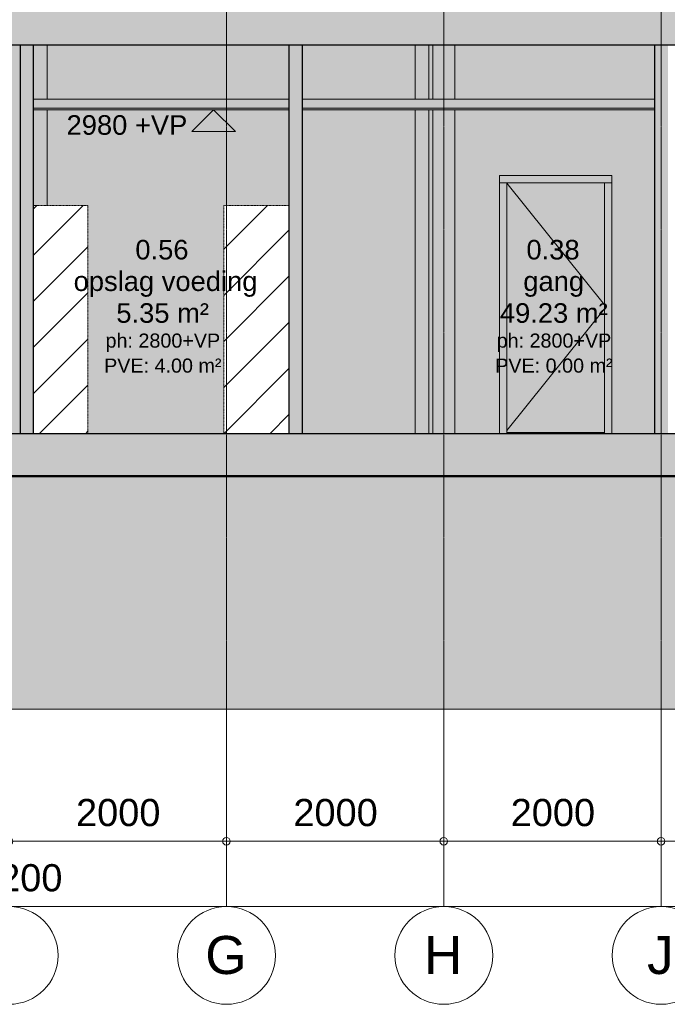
# Model space of a CAD drawing. Header units: millimetres. Extents: x -85630 to 257083, y -5697 to 14715.
# Tile 33 of 93: x 28551 to 34511, y -5250 to 3810. Entities that reach past the tile are written whole.
import ezdxf

# ---------------------------------------------------------------- set-up
doc = ezdxf.new("R2010")
doc.units = ezdxf.units.MM
for name, pattern in [('HAZ_hartlijn', [8, 5, -1, 1, -1]), ('Hidden', [7.14375, 4.7625, -2.38125]), ('THO_hhidden', [2.5, 1.5, -1]), ('THO_stramienlijn', [20, 17, -1.5, 0, -1.5])]:
    doc.linetypes.add(name, pattern=pattern)
for name, color, linetype, lineweight in [('A-ANNO-DIMS', 7, 'Continuous', 13), ('A-ANNO-DIMS-100', 7, 'Continuous', 13), ('A-AREA-IDEN', 7, 'Continuous', 13), ('A-CLNG', 7, 'Continuous', 13), ('A-CLNG-PATT', 7, 'Continuous', 13), ('A-DETL-GENF', 7, 'Continuous', 13), ('A-DOOR', 7, 'Continuous', 13), ('A-FLOR', 7, 'Continuous', 18), ('A-FLOR-LEVL', 7, 'Continuous', 13), ('A-GENM', 7, 'Continuous', 13), ('A-WALL-PATT', 7, 'Continuous', 25), ('C-TOPO', 7, 'Continuous', 13), ('C-TOPO-PATT', 7, 'Continuous', 50), ('G-ANNO-DIMS', 7, 'Continuous', 13), ('I-WALL', 7, 'Continuous', 18), ('S-COLS', 7, 'Continuous', 13), ('S-GRID', 7, 'Continuous', 13), ('S-GRID-IDEN', 7, 'Continuous', 13)]:
    doc.layers.add(name, color=color, linetype=linetype, lineweight=lineweight)
doc.styles.add('Arial', font='arial.ttf', dxfattribs={"height": 250})
doc.styles.add('Arial_1', font='arial.ttf', dxfattribs={"height": 180})
doc.styles.add('Arial_2', font='arial.ttf', dxfattribs={"height": 350})
doc.styles.add('Arial_3', font='arial.ttf', dxfattribs={"height": 130})
doc.dimstyles.new('THO_25_-_transparant', dxfattribs={"dimscale": 304.8, "dimtxt": 0.836827, "dimasz": 0.229659, "dimexe": 0.459318, "dimexo": 0.0625, "dimgap": 0.213255, "dimtad": 1, "dimdec": 3, "dimlfac": 304.8, "dimrnd": 0.001, "dimdsep": 46, "dimtxsty": 'Arial', "dimblk1": 'DOTBLANK', "dimblk2": 'DOTBLANK', "dimsah": 1, "dimcen": 0.09, "dimdle": 0.229659, "dimazin": 0, "dimtfac": 1, "dimtdec": 4, "dimtix": 1, "dimtmove": 0, "dimatfit": 3, "dimfxl": 0.001507, "dimfxlon": 1, "dimtvp": 1, "dimtolj": 1, "dimtzin": 0, "dimarcsym": 2})
pattern_1 = [(45, (13806.53, -500), (-212.132, 212.132), [])]

# ---------------------------------------------------------------- blocks, each defined once
blk = doc.blocks.new('NLRS_32_DO_WB_binnen deurkozijn hout_gen_tho - 930x2315 enkel_ rechtsdraaiend-1905092-02 doorsnede BB _plotview_')
at = {"layer": 'A-DOOR', "true_color": 0x7f7f7f}
blk.add_hatch(color=8, dxfattribs=at).paths.add_polyline_path([(29349.9, 0), (29579.5, 0), (29579.5, 10), (28679.5, 10), (28679.5, 0)])
blk = doc.blocks.new('NLRS_32_DO_WPB_binnen deurkozijn hout_gen_tho - enkele deur_ rechtsdraaiend-1905093-02 doorsnede BB _plotview_')
at = {"layer": 'A-DOOR', "true_color": 0xfafafa}
for points in [[(28612.5, 2310), (29646.5, 2310), (29646.5, 2377), (28612.5, 2377)], [(28612.5, 0), (28679.5, 0), (28679.5, 2310), (28612.5, 2310), (28612.5, 68.5)], [(29646.5, 0), (29646.5, 2310), (29579.5, 2310), (29579.5, 0)]]:
    blk.add_hatch(color=7, dxfattribs=at).paths.add_polyline_path(points)
at = {"layer": 'A-DOOR'}
for p, q in [((29646.5, 2310), (28612.5, 2310)), ((28679.5, 2310), (28612.5, 2310)), ((28679.5, 2310), (28679.5, 0)), ((29579.5, 0), (29579.5, 2310)), ((29646.5, 2310), (29579.5, 2310))]:
    blk.add_line(p, q, dxfattribs=at)
blk = doc.blocks.new('NLRS_32_DO_UN_deur_gen_tho - dichte deur_ rechtsdraaiend-1905095-02 doorsnede BB _plotview_')
at = {"layer": 'A-GENM', "true_color": 0xfafafa}
blk.add_hatch(color=7, dxfattribs=at).paths.add_polyline_path([(29349.9, 10), (29579.5, 10), (29579.5, 2310), (28679.5, 2310), (28679.5, 10)])
at = {"layer": 'A-GENM'}
for p, q in [((28679.5, 2306.3), (29579.5, 1186.2)), ((28679.5, 2306.3), (29579.5, 1186.2)), ((29579.5, 1148.8), (28679.5, 28.7)), ((29579.5, 1148.8), (28679.5, 28.7)), ((28679.5, 10), (29579.5, 10))]:
    blk.add_line(p, q, dxfattribs=at)
blk = doc.blocks.new('NLRS_28_SCO_UN_koker_gen_bcb - K200_200_12_5-V63-02 doorsnede BB _plotview_')
at = {"layer": 'S-COLS', "linetype": 'Hidden', "true_color": 0x7186a5}
h = blk.add_hatch(color=252, dxfattribs=at)
h.paths.add_polyline_path([(28177.9, 0), (28200, 0), (28200, 2980), (28000, 2980), (28000, 0)])
h.paths.add_polyline_path([(28200, 3080), (28200, 3580), (28000, 3580), (28000, 3080), (28177.9, 3080)])
at = {"layer": 'S-COLS'}
for p, q in [((28000, 3580), (28000, 3080)), ((28200, 3080), (28200, 3580)), ((28000, 2980), (28000, 0)), ((28200, 0), (28200, 2980))]:
    blk.add_line(p, q, dxfattribs=at)
blk = doc.blocks.new('NLRS_33_GM_WPB_vloeropening schacht rechthoek_gen_tho - 125x125-2338696-02 doorsnede BB _plotview_')
at = {"layer": 'A-GENM', "true_color": 0xc8fac8}
h = blk.add_hatch(color=254, dxfattribs=at)
h.paths.add_polyline_path([(27884.9, 0), (27962.5, 0), (27962.5, 2980), (27837.5, 2980), (27837.5, 0)])
h.paths.add_polyline_path([(27837.5, 3080), (27962.5, 3080), (27962.5, 3580), (27837.5, 3580), (27837.5, 3395.6)])
h.paths.add_polyline_path([(27884.9, 3990), (27962.5, 3990), (27962.5, 5160), (27840, 5160), (27840, 4977), (27902.5, 4977), (27902.5, 4558), (27840, 4558), (27840, 3990)])
h.paths.add_polyline_path([(27840, 5190), (27962.5, 5190), (27962.5, 6790), (27837.5, 6790), (27837.5, 5740), (27840, 5740), (27840, 5613.7)])
h.paths.add_polyline_path([(27962.5, 6890), (27962.5, 7800), (27837.5, 7800), (27837.5, 6890)])
at = {"layer": 'A-GENM'}
for p, q in [((27837.5, 7800), (27837.5, 6890)), ((27962.5, 6890), (27962.5, 7800)), ((27837.5, 6790), (27837.5, 5740)), ((27962.5, 5190), (27962.5, 6790)), ((27962.5, 3990), (27962.5, 5160)), ((27837.5, 3580), (27837.5, 3080)), ((27962.5, 3080), (27962.5, 3580)), ((27837.5, 2980), (27837.5, 0)), ((27962.5, 0), (27962.5, 2980))]:
    blk.add_line(p, q, dxfattribs=at)
blk = doc.blocks.new('NLRS_33_GM_WPB_vloeropening schacht rechthoek_gen_tho - 125x125-V82-02 doorsnede BB _plotview_')
at = {"layer": 'A-GENM', "true_color": 0xc8fac8}
h = blk.add_hatch(color=254, dxfattribs=at)
h.paths.add_polyline_path([(24369, 2100), (24450, 2100), (24450, 2980), (24325, 2979.7), (24325, 2100)])
h.paths.add_polyline_path([(24450, 3080), (24450, 3580), (24325, 3580), (24325, 3080), (24369, 3080)])
at = {"layer": 'A-GENM'}
for p, q in [((24450, 3080), (24450, 3580)), ((24450, 2100), (24450, 2980))]:
    blk.add_line(p, q, dxfattribs=at)
blk = doc.blocks.new('NLRS_01_GM_WPB_dummy placeholder_gen_tho - kast 600x600x2100-1975651-02 doorsnede BB _plotview_')
at = {"layer": 'A-GENM', "true_color": 0x808080}
h = blk.add_hatch(dxfattribs=at)
h.set_pattern_fill('FP_10', color=8, style=0, pattern_type=2)
h.set_pattern_definition(pattern_1)
h.paths.add_polyline_path([(26419.9, 0), (26675, 0), (26675, 2100), (26075, 2100), (26075, 0)])
at = {"layer": 'A-GENM', "linetype": 'THO_hhidden'}
for p, q in [((26675, 2100), (26075, 2100)), ((26075, 2100), (26075, 0)), ((26675, 0), (26675, 2100)), ((26075, 0), (26675, 0))]:
    blk.add_line(p, q, dxfattribs=at)
blk = doc.blocks.new('NLRS_01_GM_WPB_dummy placeholder_gen_tho - kast 600x500x2100-2177377-02 doorsnede BB _plotview_')
at = {"layer": 'A-GENM', "true_color": 0x808080}
h = blk.add_hatch(dxfattribs=at)
h.set_pattern_fill('FP_10', color=8, style=0, pattern_type=2)
h.set_pattern_definition(pattern_1)
h.paths.add_polyline_path([(24325, 0), (24825, 0), (24825, 2100), (24325, 2100), (24325, 68.5)])
at = {"layer": 'A-GENM', "linetype": 'THO_hhidden'}
for p, q in [((24825, 2100), (24325, 2100)), ((24325, 2100), (24325, 0)), ((24825, 0), (24825, 2100)), ((24325, 0), (24825, 0))]:
    blk.add_line(p, q, dxfattribs=at)
blk = doc.blocks.new('NLRS_28_SCO_UN_koker_gen_bcb - K200_200_12_5-V85-02 doorsnede BB _plotview_')
at = {"layer": 'S-COLS', "linetype": 'Hidden', "true_color": 0x7186a5}
blk.add_hatch(color=252, dxfattribs=at).paths.add_polyline_path([(24002.7, 0), (24200, 0), (24200, 3580), (24000, 3580), (24000, 0)])
at = {"layer": 'S-COLS'}
blk.add_line((24000, 3580), (24000, 0), dxfattribs=at)
blk = doc.blocks.new('NLRS_01_DI_UN_afbreeklijn_gen_tho - afbreeklijn-2412068-02 doorsnede BB _plotview_')
at = {"layer": 'A-DETL-GENF', "linetype": 'HAZ_hartlijn', "lineweight": 18}
blk.add_line((42050, -2533), (4950, -2533), dxfattribs=at)
blk = doc.blocks.new('DIMBLOCK20-02 doorsnede BB _plotview_')
at = {"layer": 'A-ANNO-DIMS-100'}
for p, q in [((14353.9, -4350), (14353.9, -4210)), ((42553.9, -4350), (42553.9, -4210)), ((42623.9, -4350), (14283.9, -4350)), ((14353.9, -4350), (14353.9, -4490)), ((42553.9, -4350), (42553.9, -4490))]:
    blk.add_line(p, q, dxfattribs=at)
for centre in [(14353.9, -4350), (42553.9, -4350)]:
    blk.add_circle(centre, 35, dxfattribs=at)
at = {"layer": 'A-ANNO-DIMS-100', "color": 0, "insert": (27973.2, -3960.4), "char_height": 250, "width": 1153.678, "attachment_point": 1, "line_spacing_factor": 0.941778, "style": 'Arial'}
blk.add_mtext('28200', dxfattribs=at)
blk = doc.blocks.new('_DotBlank')
at = {"color": 0, "linetype": 'ByBlock', "lineweight": -2}
blk.add_line((-0.5, 0), (-1, 0), dxfattribs=at)
blk.add_circle((0, 0), 0.5, dxfattribs=at)
blk = doc.blocks.new('DIMBLOCK22-02 doorsnede BB _plotview_')
at = {"layer": 'A-ANNO-DIMS-100'}
for p, q in [((34453.9, -3750), (34453.9, -3610)), ((41053.9, -3750), (41053.9, -3610)), ((41053.9, -3750), (34453.9, -3750)), ((34453.9, -3750), (34453.9, -3890)), ((41053.9, -3750), (41053.9, -3890))]:
    blk.add_line(p, q, dxfattribs=at)
for centre in [(34453.9, -3750), (41053.9, -3750)]:
    blk.add_circle(centre, 35, dxfattribs=at)
at = {"layer": 'A-ANNO-DIMS-100', "color": 0, "insert": (37369.3, -3360.4), "char_height": 250, "width": 922.942, "attachment_point": 1, "line_spacing_factor": 0.941778, "style": 'Arial'}
blk.add_mtext('6600', dxfattribs=at)
blk = doc.blocks.new('DIMBLOCK23-02 doorsnede BB _plotview_')
at = {"layer": 'A-ANNO-DIMS-100'}
for p, q in [((32453.9, -3750), (32453.9, -3610)), ((34453.9, -3750), (34453.9, -3610)), ((34453.9, -3750), (32453.9, -3750)), ((32453.9, -3750), (32453.9, -3890)), ((34453.9, -3750), (34453.9, -3890))]:
    blk.add_line(p, q, dxfattribs=at)
for centre in [(32453.9, -3750), (34453.9, -3750)]:
    blk.add_circle(centre, 35, dxfattribs=at)
at = {"layer": 'A-ANNO-DIMS-100', "color": 0, "insert": (33069.3, -3360.4), "char_height": 250, "width": 922.942, "attachment_point": 1, "line_spacing_factor": 0.941778, "style": 'Arial'}
blk.add_mtext('2000', dxfattribs=at)
blk = doc.blocks.new('DIMBLOCK24-02 doorsnede BB _plotview_')
at = {"layer": 'A-ANNO-DIMS-100'}
for p, q in [((30453.9, -3750), (30453.9, -3610)), ((32453.9, -3750), (32453.9, -3610)), ((32453.9, -3750), (30453.9, -3750)), ((30453.9, -3750), (30453.9, -3890)), ((32453.9, -3750), (32453.9, -3890))]:
    blk.add_line(p, q, dxfattribs=at)
for centre in [(30453.9, -3750), (32453.9, -3750)]:
    blk.add_circle(centre, 35, dxfattribs=at)
at = {"layer": 'A-ANNO-DIMS-100', "color": 0, "insert": (31069.3, -3360.4), "char_height": 250, "width": 922.942, "attachment_point": 1, "line_spacing_factor": 0.941778, "style": 'Arial'}
blk.add_mtext('2000', dxfattribs=at)
blk = doc.blocks.new('DIMBLOCK25-02 doorsnede BB _plotview_')
at = {"layer": 'A-ANNO-DIMS-100'}
for p, q in [((28453.9, -3750), (28453.9, -3610)), ((30453.9, -3750), (30453.9, -3610)), ((30453.9, -3750), (28453.9, -3750)), ((28453.9, -3750), (28453.9, -3890)), ((30453.9, -3750), (30453.9, -3890))]:
    blk.add_line(p, q, dxfattribs=at)
for centre in [(28453.9, -3750), (30453.9, -3750)]:
    blk.add_circle(centre, 35, dxfattribs=at)
at = {"layer": 'A-ANNO-DIMS-100', "color": 0, "insert": (29069.3, -3360.4), "char_height": 250, "width": 922.942, "attachment_point": 1, "line_spacing_factor": 0.941778, "style": 'Arial'}
blk.add_mtext('2000', dxfattribs=at)
blk = doc.blocks.new('Grid - Stramienbol 9_0mm-3500-02 doorsnede BB _plotview_')
at = {"layer": 'S-GRID-IDEN'}
blk.add_circle((10000, -4800), 450, dxfattribs=at)
blk = doc.blocks.new('Spot Elevations - arrow below 13mm-1358115-02 doorsnede BB _plotview_')
at = {"layer": 'G-ANNO-DIMS'}
for p, q in [((34426.2, 2780), (34626.2, 2980)), ((34426.2, 2980), (34826.2, 2980)), ((34626.2, 2980), (34826.2, 2780)), ((34826.2, 2780), (34426.2, 2780))]:
    blk.add_line(p, q, dxfattribs=at)

msp = doc.modelspace()

# ---------------------------------------------------------------- hatches: boundary and pattern name
at = {"layer": 'A-CLNG', "true_color": 0xebebeb}
for points in [[(31028.9030973, 2980), (31028.9030973, 2995), (28678.9030973, 2995), (28678.9030973, 2980), (30773.8345696, 2980)], [(34391.4030973, 2980), (34391.4030973, 2995), (31153.9030973, 2995), (31153.9030973, 2980), (34289.7943053, 2980)]]:
    msp.add_hatch(color=7, dxfattribs=at).paths.add_polyline_path(points)
at = {"layer": 'A-CLNG-PATT', "true_color": 0xc8ffff}
for points in [[(31028.9030973, 2995), (31028.9030973, 3080), (28678.9030973, 3080), (28678.9030973, 2995), (30773.8345696, 2995)], [(34391.4030973, 2995), (34391.4030973, 3080), (31153.9030973, 3080), (31153.9030973, 2995), (34289.7943053, 2995)]]:
    msp.add_hatch(color=7, dxfattribs=at).paths.add_polyline_path(points)
at = {"layer": 'A-FLOR', "true_color": 0x7f7f7f}
for points in [[(30187.8412804, 3580), (43903.9029072, 3580), (43903.9029072, 3990), (13003.9029072, 3990), (13003.9029072, 3580), (29601.8479911, 3580)], [(42553.9029072, -390), (42553.9029072, 0), (14353.9030366, 0), (14353.9030366, -390), (42493.7003553, -390)]]:
    msp.add_hatch(color=8, dxfattribs=at).paths.add_polyline_path(points)
at = {"layer": 'A-WALL-PATT', "true_color": 0xf0f0f0}
h = msp.add_hatch(color=7, dxfattribs=at)
h.paths.add_polyline_path([(24678.9030973, 0), (25403.9030366, 0), (25403.9030366, 900), (25753.9030366, 900), (25753.9030366, 2980), (24678.9030973, 2980), (24678.9030973, 68.4508577)])
h.paths.add_polyline_path([(32191.4031581, 0), (32191.4031581, 2980), (31153.9030973, 2980), (31153.9030973, 0), (31945.8211482, 0)])
h.paths.add_polyline_path([(30428.9030973, 0), (30428.9030973, 2100), (31028.9030973, 2100), (31028.9030973, 2980), (28803.9030973, 2980), (28803.9030973, 2100), (29178.9030973, 2100), (29178.9030973, 0), (30187.8412804, 0)])
h.paths.add_polyline_path([(32316.4031581, 0), (32353.9031581, 0), (32353.9031581, 2980), (32316.4031581, 2980), (32316.4031581, 68.4508577)])
h.paths.add_polyline_path([(25878.9030366, 2799.9986386), (28353.9031581, 2800), (28353.9031581, 3580), (25878.9030973, 3580), (25878.9030973, 3395.5917462)])
h.paths.add_polyline_path([(29601.8479911, 3080), (31028.9030973, 3080), (31028.9030973, 3580), (28803.9030973, 3580), (28803.9030973, 3080), (29015.8547018, 3080)])
h.paths.add_polyline_path([(24678.9030973, 3080), (25753.9030366, 3080), (25753.9030366, 3580), (24678.9030973, 3580), (24678.9030973, 3395.5917462)])
h.paths.add_polyline_path([(32316.4031581, 3080), (32353.9031581, 3080), (32353.9031581, 3580), (32316.4031581, 3580), (32316.4031581, 3395.5917462)])
h.paths.add_polyline_path([(31359.8278589, 3080), (32191.4031581, 3080), (32191.4031581, 3580), (31153.9030973, 3580), (31153.9030973, 3080)])
h.paths.add_polyline_path([(29419.1531581, 3990), (31078.9143832, 3990), (31078.9143832, 4005), (31066.4143832, 4005), (31066.4143832, 5975), (31078.9143832, 5975), (31078.9143832, 6040), (32093.9143832, 6040), (32093.9143832, 5740), (32191.4031581, 5740), (32191.4031581, 6790), (29391.6531581, 6790), (29391.6531581, 6040), (29406.6531581, 6040), (29406.6531581, 5975), (29419.1531581, 5975), (29419.1531581, 4005), (29406.6531581, 4005), (29406.6531581, 3990)])
h.paths.add_polyline_path([(32353.9239772, 3990), (32353.9239772, 6790), (32316.4031581, 6790), (32316.4031581, 3990)])
h.paths.add_polyline_path([(27451.1530973, 3990), (27461.4030973, 3990), (27461.4030973, 4005), (27451.1530973, 4005), (27451.1530973, 5975), (27461.4030973, 5975), (27461.4030973, 6790), (24678.9030973, 6790), (24678.9030973, 5740), (24776.3918722, 5740), (24776.3918722, 6040), (25791.3918722, 6040), (25791.3918722, 5975), (25803.8918722, 5975), (25803.8918722, 4005), (25791.3918722, 4005), (25791.3918722, 3990), (27257.874834, 3990)])
h.paths.add_polyline_path([(27461.4030973, 6890), (27461.4030973, 7800), (24678.9030973, 7800), (24678.9030973, 6890), (26671.8815447, 6890)])
h.paths.add_polyline_path([(31945.8211482, 6890), (32191.4031581, 6890), (32191.4031581, 7800), (29391.6531581, 7800), (29391.6531581, 6890), (31795.2280973, 6890)])
h.paths.add_polyline_path([(32353.9239772, 6890), (32353.9239772, 7700), (32391.4030973, 7700), (32391.4030973, 7800), (32316.4031581, 7800), (32316.4031581, 6890)])
h.paths.add_polyline_path([(24516.4030973, 7700), (24553.9030973, 7700), (24553.9030973, 7800), (24516.4030973, 7800)])
at = {"layer": 'A-WALL-PATT', "lineweight": 18, "true_color": 0xafafaf}
for points in [[(28576.3597348, 0), (28678.9030973, 0), (28678.9030973, 3580), (28553.9030973, 3580), (28553.9030973, 0)], [(31153.9030973, 0), (31153.9030973, 3580), (31028.9030973, 3580), (31028.9030973, 0)]]:
    msp.add_hatch(color=253, dxfattribs=at).paths.add_polyline_path(points)
at = {"layer": 'A-WALL-PATT', "lineweight": 18, "true_color": 0xf0f0f0}
h = msp.add_hatch(color=7, dxfattribs=at)
h.paths.add_polyline_path([(32553.9031581, 0), (32966.4030973, 0), (32966.4030973, 2377), (34000.4030973, 2377), (34000.4030973, 0), (34391.4030973, 0), (34391.4030973, 2980), (32553.9031581, 2980), (32553.9031581, 68.4508577)])
h.paths.add_polyline_path([(33799.1337707, 3080), (34391.4030973, 3080), (34391.4030973, 3580), (32553.9031581, 3580), (32553.9031581, 3080), (33703.8010161, 3080)])
at = {"layer": 'A-WALL-PATT', "lineweight": 18, "true_color": 0xd7e6e6}
msp.add_hatch(color=254, dxfattribs=at).paths.add_polyline_path([(34436.2926277, 0), (34516.4030973, 0), (34516.4030973, 3580), (34391.4030973, 3580), (34391.4030973, 0)])
at = {"layer": 'C-TOPO-PATT', "lineweight": 13, "true_color": 0xc0c0c0}
msp.add_hatch(color=9, dxfattribs=at).paths.add_polyline_path([(9303.9030973, -2533), (46403.9030973, -2533), (46403.9030973, -63), (42553.9029072, -63), (42553.9029072, -390), (14353.9030366, -390), (14353.9030366, -63), (9303.9030973, -63), (9303.9030973, -1913.8268454)])

# ---------------------------------------------------------------- linework, layer by layer
at = {"layer": 'A-CLNG'}
for p, q in [((31028.9030973, 3080), (28678.9030973, 3080)), ((31028.9030973, 2995), (28678.9030973, 2995)), ((34391.4030973, 3080), (31153.9030973, 3080)), ((34391.4030973, 2995), (31153.9030973, 2995)), ((28678.9030973, 2980), (31028.9030973, 2980)), ((31153.9030973, 2980), (34391.4030973, 2980))]:
    msp.add_line(p, q, dxfattribs=at)
at = {"layer": 'A-FLOR', "lineweight": 25}
for p, q in [((13003.9029072, 3580), (43903.9029072, 3580)), ((42553.9029072, 0), (14353.9030366, 0))]:
    msp.add_line(p, q, dxfattribs=at)
at = {"layer": 'A-FLOR-LEVL', "color": 5, "linetype": 'THO_stramienlijn', "true_color": 0x0000ff}
msp.add_line((9295.8938944, 0), (46594.6842599, 0), dxfattribs=at)
at = {"layer": 'C-TOPO', "lineweight": 50}
msp.add_line((42553.9029072, -390), (14353.9030366, -390), dxfattribs=at)
at = {"layer": 'I-WALL', "lineweight": 25}
for p, q in [((28553.9030973, 3580), (28553.9030973, 0)), ((28678.9030973, 0), (28678.9030973, 3580)), ((31028.9030973, 3580), (31028.9030973, 0)), ((31153.9030973, 0), (31153.9030973, 3580)), ((34391.4030973, 3580), (34391.4030973, 0))]:
    msp.add_line(p, q, dxfattribs=at)
at = {"layer": 'I-WALL'}
for p, q in [((32966.4030973, 0), (32966.4030973, 2377)), ((32966.4030973, 2377), (34000.4030973, 2377)), ((34000.4030973, 2377), (34000.4030973, 0))]:
    msp.add_line(p, q, dxfattribs=at)
at = {"layer": 'S-GRID', "color": 5, "linetype": 'THO_stramienlijn', "true_color": 0x0000ff}
for p, q in [((30453.9030973, -4350), (30453.9030973, 13370)), ((32453.9030973, -4350), (32453.9030973, 13370)), ((34453.9030973, -4350), (34453.9030973, 13370))]:
    msp.add_line(p, q, dxfattribs=at)

# ---------------------------------------------------------------- block references
at = {"layer": 'A-DETL-GENF', "linetype": 'HAZ_hartlijn', "lineweight": 18}
msp.add_blockref('NLRS_01_DI_UN_afbreeklijn_gen_tho - afbreeklijn-2412068-02 doorsnede BB _plotview_', (4353.9030973, 0), dxfattribs=at)
at = {"layer": 'A-DOOR'}
msp.add_blockref('NLRS_32_DO_WPB_binnen deurkozijn hout_gen_tho - enkele deur_ rechtsdraaiend-1905093-02 doorsnede BB _plotview_', (4353.9030973, 0), dxfattribs=at)
at = {"layer": 'A-DOOR', "color": 8, "true_color": 0x7f7f7f}
msp.add_blockref('NLRS_32_DO_WB_binnen deurkozijn hout_gen_tho - 930x2315 enkel_ rechtsdraaiend-1905092-02 doorsnede BB _plotview_', (4353.9030973, 0), dxfattribs=at)
at = {"layer": 'A-GENM'}
for name in ['NLRS_33_GM_WPB_vloeropening schacht rechthoek_gen_tho - 125x125-2338696-02 doorsnede BB _plotview_', 'NLRS_33_GM_WPB_vloeropening schacht rechthoek_gen_tho - 125x125-V82-02 doorsnede BB _plotview_', 'NLRS_32_DO_UN_deur_gen_tho - dichte deur_ rechtsdraaiend-1905095-02 doorsnede BB _plotview_']:
    msp.add_blockref(name, (4353.9030973, 0), dxfattribs=at)
at = {"layer": 'A-GENM', "linetype": 'THO_hhidden'}
for name in ['NLRS_01_GM_WPB_dummy placeholder_gen_tho - kast 600x500x2100-2177377-02 doorsnede BB _plotview_', 'NLRS_01_GM_WPB_dummy placeholder_gen_tho - kast 600x600x2100-1975651-02 doorsnede BB _plotview_']:
    msp.add_blockref(name, (4353.9030973, 0), dxfattribs=at)
at = {"layer": 'G-ANNO-DIMS'}
msp.add_blockref('Spot Elevations - arrow below 13mm-1358115-02 doorsnede BB _plotview_', (-4290.2507028, 0), dxfattribs=at)
at = {"layer": 'S-COLS', "linetype": 'Hidden'}
for name in ['NLRS_28_SCO_UN_koker_gen_bcb - K200_200_12_5-V85-02 doorsnede BB _plotview_', 'NLRS_28_SCO_UN_koker_gen_bcb - K200_200_12_5-V63-02 doorsnede BB _plotview_']:
    msp.add_blockref(name, (4353.9030973, 0), dxfattribs=at)
at = {"layer": 'S-GRID-IDEN'}
for p in [(18453.9030973, 0), (20453.9030973, 0), (22453.9030973, 0), (24453.9030973, 0)]:
    msp.add_blockref('Grid - Stramienbol 9_0mm-3500-02 doorsnede BB _plotview_', p, dxfattribs=at)

# ---------------------------------------------------------------- texts
at = {"layer": 'A-AREA-IDEN', "attachment_point": 1}
for s, insert, char_height, width, style in [('0.56', (29615.326565, 1783.7301988), 180, 585.231875, 'Arial_1'), ('0.38', (33214.3061263, 1783.7301988), 180, 585.231875, 'Arial_1'), ('opslag voeding', (29047.4079577, 1493.612268), 180, 1972.15125, 'Arial_1'), ('gang', (33185.387519, 1493.612268), 180, 665.400625, 'Arial_1'), ('5.35 m²', (29440.326565, 1200.8599015), 180, 1010.12625, 'Arial_1'), ('49.23 m²', (32969.8061263, 1200.8599015), 180, 1178.480625, 'Arial_1'), ('ph: 2800+VP', (29340.826565, 922.2118023), 130, 1250.6325, 'Arial_3'), ('ph: 2800+VP', (32939.8061263, 922.2118023), 130, 1250.6325, 'Arial_3'), ('PVE: 4.00 m²', (29327.826565, 692.2118023), 130, 1282.7, 'Arial_3'), ('PVE: 0.00 m²', (32926.8061263, 692.2118023), 130, 1282.7, 'Arial_3')]:
    msp.add_mtext(s, dxfattribs=dict(at, insert=insert, char_height=char_height, width=width, style=style))
at = {"layer": 'G-ANNO-DIMS', "insert": (28982.2477906, 2931.1479684), "char_height": 180, "width": 1328.794312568, "attachment_point": 1, "line_spacing_factor": 0.941778, "style": 'Arial_1'}
msp.add_mtext('2980 +VP', dxfattribs=at)
at = {"layer": 'S-GRID-IDEN', "char_height": 350, "attachment_point": 1, "style": 'Arial_2'}
for s, insert, width in [('G', (30258.7810278, -4621.2566012), 464.97875), ('H', (32271.7810278, -4621.2566012), 432.91125), ('J', (34324.7810278, -4621.2566012), 304.64125)]:
    msp.add_mtext(s, dxfattribs=dict(at, insert=insert, width=width))

# ---------------------------------------------------------------- dimensions: what is measured, and where the dimension line sits
at = {"layer": 'A-ANNO-DIMS'}
for base, p1, p2, override, picture, middle in [((28453.9030973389, -3750.0000000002), (30453.9030973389, -3890.0000000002), (28453.9030973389, -3890.0000000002), {"dimpost": '<>', "dimfxl": 2000}, 'DIMBLOCK25-02 doorsnede BB _plotview_', (29453.9030973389, -3557.3567523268)), ((30453.9030973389, -3750.0000000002), (32453.9030973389, -3890.0000000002), (30453.9030973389, -3890.0000000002), {"dimpost": '<>', "dimfxl": 2000}, 'DIMBLOCK24-02 doorsnede BB _plotview_', (31453.9030973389, -3557.3567523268)), ((32453.9030973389, -3750.0000000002), (34453.9030973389, -3890.0000000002), (32453.9030973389, -3890.0000000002), {"dimpost": '<>', "dimfxl": 2000}, 'DIMBLOCK23-02 doorsnede BB _plotview_', (33453.9030973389, -3557.3567523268)), ((34453.9030973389, -3750.0000000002), (41053.9030973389, -3890.0000000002), (34453.9030973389, -3890.0000000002), {"dimpost": '<>', "dimfxl": 6600}, 'DIMBLOCK22-02 doorsnede BB _plotview_', (37753.9030973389, -3557.3567523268)), ((14353.9030973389, -4350.0000000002), (42553.9029072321, -4490.0000000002), (14353.9030973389, -4490.0000000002), {"dimpost": '<>', "dimfxl": 28199.99981}, 'DIMBLOCK20-02 doorsnede BB _plotview_', (28453.9030022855, -4157.2714862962))]:
    dim = msp.add_linear_dim(base=base, p1=p1, p2=p2, dimstyle='THO_25_-_transparant', override=override, dxfattribs=at)
    dim.commit()
    dim.dimension.update_dxf_attribs({"geometry": picture, "text_midpoint": middle})

doc.saveas('drawing.dxf')
